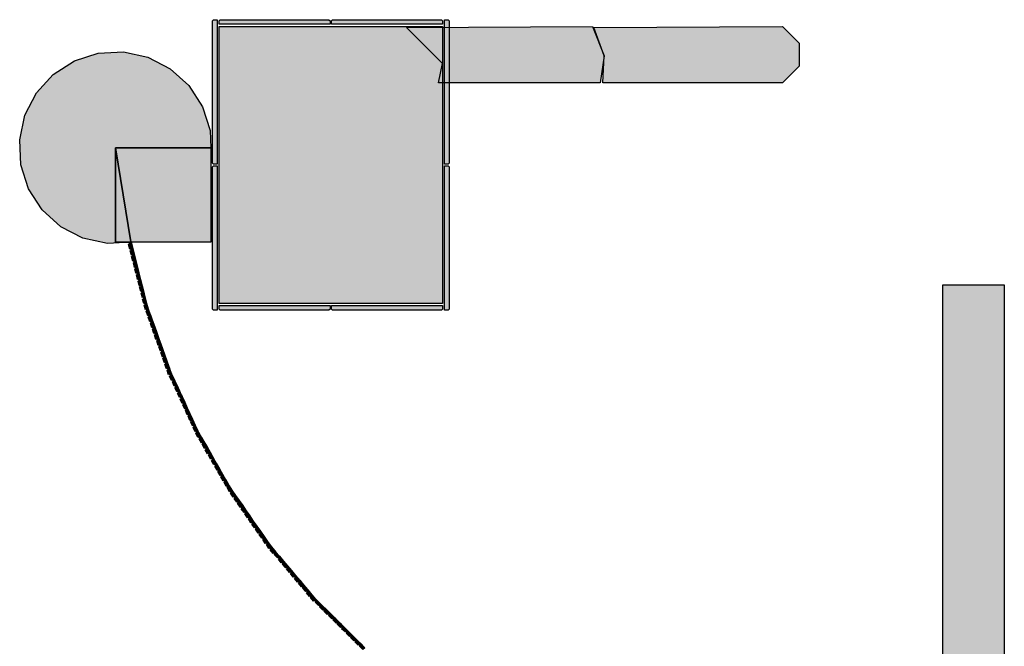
# Model space of a CAD drawing. Header units: millimetres. Extents: x -4985 to 43235, y -185 to 35000.
# Tile 7 of 14: x 11998 to 15834, y 7510 to 9951. Entities that reach past the tile are written whole.
import ezdxf

# ---------------------------------------------------------------- set-up
doc = ezdxf.new("R2010")
doc.units = ezdxf.units.MM
for name, color, linetype in [('A-MURI-ESISTENTI', 7, 'Continuous'), ('A-MURI-NUOVI', 40, 'Continuous'), ('A-PILASTRI', 8, 'Continuous')]:
    doc.layers.add(name, color=color, linetype=linetype)

msp = doc.modelspace()

# ---------------------------------------------------------------- hatches: boundary and pattern name
at = {"layer": 'A-MURI-ESISTENTI'}
msp.add_hatch(color=7, dxfattribs=at).paths.add_polyline_path([(14260, 9705), (13630, 9705), (13645, 9780), (13505, 9920), (14230, 9925), (14275, 9810), (14260, 9705)])
at = {"layer": 'A-MURI-NUOVI'}
for points in [[(14970, 9705), (14270, 9705), (14275, 9810), (14235, 9920), (14970, 9925), (15035, 9860), (15035, 9770), (14970, 9705)], [(12584, 9760), (12657, 9695), (12710, 9612), (12740, 9519), (12743, 9452), (12371, 9452), (12371, 9084), (12432, 9084), (12340, 9079), (12244, 9100), (12158, 9144), (12085, 9210), (12032, 9292), (12002, 9386), (11998, 9483), (12018, 9579), (12063, 9666), (12129, 9738), (12211, 9791), (12304, 9821), (12402, 9826), (12497, 9805), (12584, 9760)], [(12431, 9085), (12371, 9452), (12743, 9452), (12743, 9084), (12622, 9084), (12532, 9084), (12432, 9084), (12431, 9085)], [(12371, 9452), (12431, 9085), (12432, 9084), (12371, 9084), (12371, 9452)], [(12422, 9075), (12426, 9076), (12425, 9082), (12432, 9084), (12438, 9060), (12427, 9057), (12422, 9075)], [(12428, 9051), (12432, 9052), (12431, 9058), (12438, 9060), (12444, 9036), (12433, 9034), (12428, 9051)], [(12438, 9060), (12432, 9084), (12462, 8966), (12461.8, 8965.9), (12456, 8989), (12450, 9013), (12444, 9036), (12438, 9060)], [(12434, 9028), (12438, 9029), (12437, 9034), (12444, 9036), (12450, 9013), (12439, 9010), (12434, 9028)], [(12441, 9004), (12444, 9005), (12443, 9011), (12450, 9013), (12456, 8989), (12445, 8986), (12441, 9004)], [(12447, 8980), (12451, 8981), (12449, 8987), (12456, 8989), (12461.8, 8965.9), (12455, 8964), (12455.1, 8963.7), (12451, 8963), (12447, 8980)], [(12455.1, 8963.7), (12462, 8965), (12461.8, 8965.9), (12462, 8966), (12464, 8958), (12468, 8942), (12457, 8939), (12453, 8957), (12457, 8958), (12455.1, 8963.7)], [(12462, 8965), (12455.1, 8963.7), (12455, 8964), (12461.8, 8965.9), (12462, 8965)], [(12459, 8933), (12463, 8934), (12461, 8940), (12468, 8942), (12474, 8918), (12463, 8916), (12459, 8933)], [(12462, 8966), (12462, 8966), (12464, 8958), (12462, 8966)], [(12474, 8918), (12468, 8942), (12464, 8958), (12480, 8895), (12474, 8918)], [(12465, 8910), (12469, 8911), (12467, 8916), (12474, 8918), (12480, 8895), (12473, 8893), (12473, 8892.9), (12470, 8892), (12465, 8910)], [(15595, 8918), (15834, 8918), (15834, 7021), (15595, 7021), (15595, 8918)], [(12473, 8892.9), (12480, 8895), (12486, 8871), (12479, 8869), (12479, 8868.9), (12476, 8868), (12471, 8886), (12475, 8887), (12473, 8892.9)], [(12480, 8895), (12473, 8892.9), (12473, 8893), (12480, 8895)], [(12479, 8868.9), (12486, 8871), (12492, 8847), (12486, 8846), (12486, 8845.8), (12482, 8845), (12477, 8862), (12481, 8863), (12479, 8868.9)], [(12486, 8871), (12479, 8868.9), (12479, 8869), (12486, 8871)], [(12486, 8845.8), (12492, 8847), (12498, 8824), (12488, 8821), (12483, 8839), (12487, 8840), (12486, 8845.8)], [(12492, 8847), (12486, 8845.8), (12486, 8846), (12492, 8847)], [(12491, 8815), (12494, 8816), (12492, 8822), (12498.9, 8824), (12505.2, 8806.3), (12507, 8801), (12501, 8799), (12501.1, 8798.6), (12497, 8797), (12491, 8815)], [(12498.9, 8824), (12499, 8824), (12505.2, 8806.3), (12498.9, 8824)], [(12501.1, 8798.6), (12507, 8801), (12515, 8778), (12509, 8776), (12509.1, 8775.6), (12505, 8774), (12499, 8792), (12503, 8793), (12501.1, 8798.6)], [(12507, 8801), (12501.1, 8798.6), (12501, 8799), (12507, 8801)], [(12507, 8801), (12505.2, 8806.3), (12517.7, 8771.2), (12515, 8778), (12507, 8801)], [(12509.1, 8775.6), (12515, 8778), (12517.7, 8771.2), (12523.5, 8754.9), (12517, 8753), (12517.2, 8752.5), (12513, 8751), (12507, 8769), (12511, 8770), (12509.1, 8775.6)], [(12515, 8778), (12509.1, 8775.6), (12509, 8776), (12515, 8778)], [(12517.2, 8752.5), (12523.5, 8754.8), (12531.7, 8731.9), (12525, 8730), (12525.2, 8729.5), (12521, 8728), (12515, 8746), (12519, 8747), (12517.2, 8752.5)], [(12523.5, 8754.8), (12517.2, 8752.5), (12517, 8753), (12523.5, 8754.9), (12523.5, 8754.8)], [(12517.7, 8771.2), (12524, 8755), (12523.5, 8754.9), (12517.7, 8771.2)], [(12523.5, 8754.8), (12524, 8755), (12532, 8732), (12531.7, 8731.9), (12523.5, 8754.8)], [(12524, 8755), (12523.5, 8754.8), (12523.5, 8754.9), (12524, 8755)], [(12523, 8723), (12527, 8724), (12525.2, 8729.5), (12531.7, 8731.9), (12539.8, 8709), (12533, 8707), (12533.2, 8706.5), (12529, 8705), (12523, 8723)], [(12525, 8730), (12531.7, 8731.9), (12531.7, 8731.9), (12525.2, 8729.5), (12525, 8730)], [(12532, 8732), (12540, 8709), (12539.8, 8709), (12531.7, 8731.9), (12532, 8732)], [(12531.7, 8731.9), (12532, 8732), (12531.7, 8731.9), (12531.7, 8731.9)], [(12533.2, 8706.5), (12539.8, 8708.9), (12547.3, 8687.9), (12548, 8686), (12541, 8684), (12541.2, 8683.3), (12538, 8682), (12532, 8700), (12535, 8701), (12533.2, 8706.5)], [(12539.8, 8708.9), (12533.2, 8706.5), (12533, 8707), (12539.8, 8709), (12539.8, 8708.9)], [(12539.8, 8708.9), (12540, 8709), (12547.3, 8687.9), (12539.8, 8708.9)], [(12540, 8709), (12539.8, 8708.9), (12539.8, 8709), (12540, 8709)], [(12541.2, 8683.3), (12548, 8686), (12556, 8663), (12546, 8660), (12540, 8677), (12543, 8678), (12541.2, 8683.3)], [(12548, 8686), (12541.2, 8683.3), (12541, 8684), (12548, 8686)], [(12548, 8686), (12547.3, 8687.9), (12578.7, 8599.9), (12572, 8617), (12564, 8640), (12556, 8663), (12548, 8686)], [(12548, 8654), (12552, 8655), (12550, 8661), (12556, 8663), (12564, 8640), (12558, 8638), (12558.1, 8637.6), (12554, 8636), (12548, 8654)], [(12558.1, 8637.6), (12564, 8640), (12572, 8617), (12562, 8614), (12556, 8631), (12560, 8632), (12558.1, 8637.6)], [(12564, 8640), (12558.1, 8637.6), (12558, 8638), (12564, 8640)], [(12564, 8608), (12568, 8609), (12566, 8615), (12572, 8617), (12578.7, 8599.9), (12580.8, 8593.9), (12570, 8591), (12564, 8608)], [(12572, 8585), (12576, 8586), (12574, 8592), (12580.8, 8593.9), (12584, 8585), (12584.5, 8583.8), (12588.9, 8571.4), (12586.8, 8570.4), (12578, 8568), (12572, 8585)], [(12581, 8594), (12580.8, 8593.9), (12578.7, 8599.9), (12581, 8594)], [(12580.8, 8593.9), (12581, 8594), (12584.5, 8583.8), (12584, 8585), (12580.8, 8593.9)], [(12580.8, 8593.9), (12581, 8594), (12580.8, 8593.9), (12580.8, 8593.9)], [(12600, 8550), (12594, 8547), (12590, 8545), (12582, 8562), (12586, 8563), (12584, 8569), (12586.8, 8570.4), (12589, 8571), (12588.9, 8571.4), (12590, 8572), (12596.1, 8558.6), (12600, 8550)], [(12588.9, 8571.4), (12584.5, 8583.8), (12590, 8572), (12588.9, 8571.4)], [(12589, 8571), (12586.8, 8570.4), (12588.9, 8571.4), (12589, 8571)], [(12590, 8572), (12590, 8572), (12596.1, 8558.6), (12590, 8572)], [(12610, 8528), (12600, 8550), (12596.1, 8558.6), (12627.6, 8489.8), (12620, 8505), (12610, 8528)], [(12593, 8540), (12596, 8541), (12594, 8547), (12600, 8550), (12610, 8528), (12604, 8525), (12600, 8523), (12593, 8540)], [(12604, 8525), (12610, 8528), (12620, 8505), (12610, 8501), (12603, 8517), (12606, 8519), (12604, 8525)], [(12613, 8495), (12617, 8497), (12614, 8502), (12620, 8505), (12627.6, 8489.8), (12630.8, 8482.9), (12621, 8479), (12613, 8495)], [(12623, 8473), (12627, 8475), (12624, 8480), (12630.8, 8482.9), (12640.8, 8460.9), (12634, 8458), (12634.2, 8457.6), (12631, 8456), (12623, 8473)], [(12631, 8483), (12630.8, 8482.9), (12627.6, 8489.8), (12631, 8483)], [(12630.8, 8482.9), (12631, 8483), (12641, 8461), (12640.8, 8460.9), (12630.8, 8482.9)], [(12630.8, 8482.9), (12631, 8483), (12630.8, 8482.9), (12630.8, 8482.9)], [(12634.2, 8457.6), (12640.8, 8460.9), (12650.9, 8438.9), (12645, 8436), (12641, 8434), (12633, 8451), (12637, 8453), (12634.2, 8457.6)], [(12640.8, 8460.9), (12634.2, 8457.6), (12634, 8458), (12640.8, 8460.9), (12640.8, 8460.9)], [(12640.8, 8460.9), (12641, 8461), (12651, 8439), (12650.9, 8438.9), (12640.8, 8460.9)], [(12641, 8461), (12640.8, 8460.9), (12640.8, 8460.9), (12641, 8461)], [(12661, 8417), (12655, 8414), (12651, 8412), (12644, 8429), (12647, 8430), (12645, 8436), (12650.9, 8438.9), (12661, 8417)], [(12661, 8417), (12661, 8417), (12650.9, 8438.9), (12651, 8439), (12661, 8417)], [(12654, 8407), (12657, 8408), (12655, 8414), (12661, 8417), (12662.1, 8414.5), (12670.6, 8394.8), (12665, 8392), (12665.2, 8391.7), (12661, 8390), (12654, 8407)], [(12661, 8417), (12661, 8417), (12662.1, 8414.5), (12661, 8417)], [(12670.6, 8394.8), (12662.1, 8414.5), (12671.4, 8394.2), (12671, 8395), (12670.6, 8394.8)], [(12665.2, 8391.7), (12671, 8394), (12670.6, 8394.8), (12671, 8395), (12671.4, 8394.2), (12681.6, 8371.9), (12675, 8370), (12675.3, 8369.3), (12672, 8368), (12664, 8384), (12668, 8386), (12665.2, 8391.7)], [(12671, 8394), (12665.2, 8391.7), (12665, 8392), (12670.6, 8394.8), (12671, 8394)], [(12671.4, 8394.2), (12682, 8372), (12681.6, 8371.9), (12671.4, 8394.2)], [(12675.3, 8369.3), (12681.6, 8371.8), (12691.7, 8349.9), (12682, 8346), (12674, 8362), (12678, 8364), (12675.3, 8369.3)], [(12681.6, 8371.8), (12675.3, 8369.3), (12675, 8370), (12681.6, 8371.9), (12681.6, 8371.8)], [(12681.6, 8371.8), (12682, 8372), (12692, 8350), (12691.7, 8349.9), (12681.6, 8371.8)], [(12682, 8372), (12681.6, 8371.8), (12681.6, 8371.9), (12682, 8372)], [(12684, 8340), (12688, 8342), (12685, 8347), (12691.7, 8349.9), (12693, 8347), (12694.8, 8343.9), (12701.8, 8328.4), (12697, 8326), (12692, 8324), (12684, 8340)], [(12691.7, 8349.9), (12692, 8350), (12694.8, 8343.9), (12693, 8347), (12691.7, 8349.9)], [(12692, 8350), (12691.7, 8349.9), (12691.7, 8349.9), (12692, 8350)], [(12701.8, 8328.4), (12694.8, 8343.9), (12706.3, 8323.6), (12703, 8329), (12701.8, 8328.4)], [(12697, 8326), (12702, 8328), (12701.8, 8328.4), (12703, 8329), (12706.3, 8323.6), (12715.4, 8307.7), (12706, 8302), (12697, 8318), (12700, 8320), (12697, 8326)], [(12702, 8328), (12697, 8326), (12701.8, 8328.4), (12702, 8328)], [(12716, 8308), (12715.4, 8307.7), (12706.3, 8323.6), (12716, 8308)], [(12709, 8297), (12712, 8299), (12710, 8304), (12715.4, 8307.6), (12727.4, 8286.6), (12718, 8281), (12709, 8297)], [(12715.4, 8307.6), (12716, 8308), (12728, 8287), (12727.4, 8286.6), (12715.4, 8307.6)], [(12716, 8308), (12715.4, 8307.6), (12715.4, 8307.7), (12716, 8308)], [(12721, 8276), (12725, 8278), (12722, 8283), (12727.4, 8286.6), (12739.4, 8265.6), (12730, 8260), (12721, 8276)], [(12727.4, 8286.6), (12728, 8287), (12740, 8266), (12739.4, 8265.6), (12727.4, 8286.6)], [(12727.4, 8286.6), (12728, 8287), (12727.4, 8286.6), (12727.4, 8286.6)], [(12751.8, 8243.9), (12746, 8241), (12742, 8239), (12733, 8255), (12737, 8257), (12734, 8262), (12739.4, 8265.6), (12751.8, 8243.9)], [(12752, 8244), (12751.8, 8243.9), (12739.4, 8265.6), (12740, 8266), (12752, 8244)], [(12739.4, 8265.6), (12740, 8266), (12739.4, 8265.6), (12739.4, 8265.6)], [(12763.8, 8222.9), (12758, 8220), (12754, 8218), (12745, 8234), (12749, 8236), (12746, 8241), (12751.8, 8243.9), (12763.8, 8222.9)], [(12764, 8223), (12763.8, 8222.9), (12751.8, 8243.9), (12752, 8244), (12764, 8223)], [(12758, 8212), (12761, 8214), (12758, 8220), (12763.8, 8222.9), (12775.8, 8201.8), (12770, 8198), (12767, 8196), (12758, 8212)], [(12763.8, 8222.9), (12764, 8223), (12776, 8202), (12775.8, 8201.8), (12763.8, 8222.9)], [(12770, 8198), (12775.8, 8201.8), (12787.7, 8180.8), (12782, 8177), (12779, 8175), (12770, 8191), (12773, 8193), (12770, 8198)], [(12775.8, 8201.8), (12776, 8202), (12788, 8181), (12787.7, 8180.8), (12775.8, 8201.8)], [(12782, 8170), (12785, 8172), (12782, 8177), (12787.7, 8180.8), (12799.7, 8159.8), (12794, 8156), (12791, 8154), (12782, 8170)], [(12787.7, 8180.8), (12788, 8181), (12800, 8160), (12799.7, 8159.8), (12787.7, 8180.8)], [(12794, 8156), (12799.7, 8159.8), (12808.3, 8144.7), (12812, 8138), (12806, 8135), (12806.1, 8134.8), (12803, 8133), (12794, 8149), (12797, 8151), (12794, 8156)], [(12799.7, 8159.8), (12800, 8160), (12808.3, 8144.7), (12799.7, 8159.8)], [(12824.1, 8117.4), (12819, 8114), (12815, 8112), (12806, 8128), (12809, 8130), (12806.1, 8134.8), (12812, 8138), (12814.1, 8134.6), (12823, 8119), (12824.1, 8117.4)], [(12812, 8138), (12806.1, 8134.8), (12806, 8135), (12812, 8138)], [(12812, 8138), (12808.3, 8144.7), (12814.1, 8134.6), (12812, 8138)], [(12824.6, 8117.7), (12824.1, 8117.4), (12823, 8119), (12814.1, 8134.6), (12824.6, 8117.7)], [(12819, 8114), (12824.1, 8117.4), (12824.6, 8116.8), (12819, 8114)], [(12819, 8106), (12822, 8108), (12819, 8114), (12824.6, 8116.8), (12838.1, 8097.4), (12833, 8094), (12833.2, 8093.5), (12830, 8091), (12819, 8106)], [(12824.1, 8117.4), (12824.6, 8117.7), (12825, 8117), (12824.6, 8116.8), (12824.1, 8117.4)], [(12824.6, 8117.7), (12825, 8118), (12839, 8098), (12838.1, 8097.4), (12824.6, 8116.8), (12825, 8117), (12824.6, 8117.7)], [(12838.1, 8097.3), (12833.2, 8093.5), (12833, 8094), (12838.1, 8097.4), (12838.1, 8097.3)], [(12852, 8077.4), (12847, 8074), (12847.2, 8073.5), (12844, 8071), (12833, 8086), (12836, 8088), (12833.2, 8093.5), (12838.1, 8097.3), (12852, 8077.4)], [(12853, 8078), (12852, 8077.4), (12838.1, 8097.3), (12839, 8098), (12853, 8078)], [(12839, 8098), (12838.1, 8097.3), (12838.1, 8097.4), (12839, 8098)], [(12847, 8074), (12852, 8077.4), (12852.1, 8077.3), (12847.2, 8073.5), (12847, 8074)], [(12847, 8066), (12850, 8068), (12847.2, 8073.5), (12852.1, 8077.3), (12866, 8057.3), (12861, 8054), (12861.2, 8053.5), (12858, 8051), (12847, 8066)], [(12852, 8077.4), (12853, 8078), (12852.1, 8077.3), (12852, 8077.4)], [(12853, 8078), (12867, 8058), (12866, 8057.3), (12852.1, 8077.3), (12853, 8078)], [(12861.2, 8053.5), (12866.1, 8057.3), (12879.7, 8037.7), (12875, 8034), (12875.1, 8033.7), (12872, 8031), (12861, 8046), (12864, 8048), (12861.2, 8053.5)], [(12866.1, 8057.3), (12861.2, 8053.5), (12861, 8054), (12866, 8057.3), (12866.1, 8057.3)], [(12867, 8058), (12866.1, 8057.3), (12866, 8057.3), (12867, 8058)], [(12866.1, 8057.3), (12867, 8058), (12880, 8038), (12879.7, 8037.7), (12866.1, 8057.3)], [(12875.1, 8033.7), (12879.7, 8037.7), (12893.7, 8017.7), (12889, 8014), (12889.1, 8013.7), (12886, 8011), (12875, 8026), (12878, 8028), (12875.1, 8033.7)], [(12879.7, 8037.7), (12875.1, 8033.7), (12875, 8034), (12879.7, 8037.7), (12879.7, 8037.7)], [(12879.7, 8037.7), (12880, 8038), (12894, 8018), (12893.7, 8017.7), (12879.7, 8037.7)], [(12880, 8038), (12879.7, 8037.7), (12879.7, 8037.7), (12880, 8038)], [(12889.1, 8013.7), (12893.7, 8017.7), (12907.6, 7997.7), (12899, 7991), (12889, 8006), (12892, 8008), (12889.1, 8013.7)], [(12893.7, 8017.7), (12889.1, 8013.7), (12889, 8014), (12893.7, 8017.7), (12893.7, 8017.7)], [(12893.7, 8017.7), (12894, 8018), (12908, 7998), (12907.6, 7997.7), (12893.7, 8017.7)], [(12894, 8018), (12893.7, 8017.7), (12893.7, 8017.7), (12894, 8018)], [(12903, 7986), (12906, 7988), (12903, 7994), (12907.6, 7997.7), (12921.6, 7977.7), (12913, 7971), (12903, 7986)], [(12907.6, 7997.7), (12908, 7998), (12922, 7978), (12921.6, 7977.7), (12907.6, 7997.7)], [(12908, 7998), (12907.6, 7997.7), (12907.6, 7997.7), (12908, 7998)], [(12917, 7966), (12920, 7968), (12917, 7974), (12921.6, 7977.7), (12935.6, 7957.7), (12927, 7951), (12917, 7966)], [(12921.6, 7977.7), (12922, 7978), (12936, 7958), (12935.6, 7957.7), (12921.6, 7977.7)], [(12921.6, 7977.7), (12922, 7978), (12921.6, 7977.7), (12921.6, 7977.7)], [(12931, 7946), (12934, 7949), (12931, 7954), (12935.6, 7957.7), (12949.5, 7937.7), (12944, 7934), (12944.3, 7933.6), (12941, 7931), (12931, 7946)], [(12935.6, 7957.7), (12936, 7958), (12950, 7938), (12949.5, 7937.7), (12935.6, 7957.7)], [(12936, 7958), (12935.6, 7957.7), (12935.6, 7957.7), (12936, 7958)], [(12949.5, 7937.6), (12944.3, 7933.6), (12944, 7934), (12949.5, 7937.7), (12949.5, 7937.6)], [(12944.3, 7933.6), (12949.5, 7937.6), (12963.5, 7917.7), (12958, 7914), (12958.3, 7913.6), (12955, 7911), (12945, 7926), (12948, 7929), (12944.3, 7933.6)], [(12949.5, 7937.6), (12950, 7938), (12964, 7918), (12963.5, 7917.7), (12949.5, 7937.6)], [(12950, 7938), (12949.5, 7937.6), (12949.5, 7937.7), (12950, 7938)], [(12958, 7914), (12963.5, 7917.7), (12963.5, 7917.6), (12958.3, 7913.6), (12958, 7914)], [(12959, 7906), (12962, 7909), (12958.3, 7913.6), (12963.5, 7917.6), (12973, 7904), (12977.7, 7898.5), (12978, 7898), (12969, 7891), (12959, 7906)], [(12964, 7918), (12977.7, 7898.5), (12973, 7904), (12963.5, 7917.6), (12964, 7918)], [(12963.5, 7917.7), (12964, 7918), (12963.5, 7917.6), (12963.5, 7917.7)], [(12974, 7886), (12977, 7889), (12973, 7894), (12978.4, 7897.6), (12992.2, 7881.3), (12994, 7879), (12989, 7875), (12989.2, 7874.8), (12986, 7872), (12974, 7886)], [(12978.4, 7897.6), (12979, 7898), (12992.2, 7881.3), (12978.4, 7897.6)], [(12994, 7879), (12989.2, 7874.8), (12989, 7875), (12994, 7879)], [(12989.2, 7874.8), (12994, 7879), (12996.5, 7876.2), (13009.6, 7860.7), (13002, 7854), (12990, 7868), (12993, 7870), (12989.2, 7874.8)], [(12994, 7879), (12992.2, 7881.3), (12996.5, 7876.2), (12994, 7879)], [(13010, 7861), (13009.6, 7860.7), (12996.5, 7876.2), (13010, 7861)], [(13006, 7849), (13009, 7852), (13005, 7856), (13009.6, 7860.6), (13025.6, 7841.7), (13020, 7838), (13020.3, 7837.6), (13017, 7835), (13006, 7849)], [(13009.6, 7860.6), (13010, 7861), (13026, 7842), (13025.6, 7841.7), (13009.6, 7860.6)], [(13010, 7861), (13009.6, 7860.6), (13009.6, 7860.7), (13010, 7861)], [(13025.6, 7841.7), (13020.3, 7837.6), (13020, 7838), (13025.6, 7841.7), (13025.6, 7841.7)], [(13020.3, 7837.6), (13025.6, 7841.7), (13041.6, 7822.8), (13036, 7819), (13036.3, 7818.6), (13033, 7816), (13021, 7830), (13024, 7833), (13020.3, 7837.6)], [(13025.6, 7841.7), (13026, 7842), (13042, 7823), (13041.6, 7822.8), (13025.6, 7841.7)], [(13026, 7842), (13025.6, 7841.7), (13025.6, 7841.7), (13026, 7842)], [(13036, 7819), (13041.6, 7822.8), (13041.7, 7822.7), (13036.3, 7818.6), (13036, 7819)], [(13037, 7812), (13040, 7814), (13036.3, 7818.6), (13041.7, 7822.7), (13056.8, 7804.8), (13049, 7798), (13037, 7812)], [(13041.6, 7822.8), (13042, 7823), (13041.7, 7822.7), (13041.6, 7822.8)], [(13057, 7805), (13056.8, 7804.8), (13041.7, 7822.7), (13042, 7823), (13057, 7805)], [(13053, 7793), (13056, 7796), (13052, 7800), (13056.8, 7804.8), (13072.8, 7785.9), (13064, 7779), (13053, 7793)], [(13056.8, 7804.8), (13057, 7805), (13073, 7786), (13072.8, 7785.9), (13056.8, 7804.8)], [(13056.8, 7804.8), (13057, 7805), (13056.8, 7804.8), (13056.8, 7804.8)], [(13088.8, 7766.9), (13083, 7763), (13083.3, 7762.6), (13080, 7760), (13068, 7774), (13071, 7777), (13068, 7782), (13072.8, 7785.9), (13088.8, 7766.9)], [(13089, 7767), (13088.8, 7766.9), (13072.8, 7785.9), (13073, 7786), (13089, 7767)], [(13072.8, 7785.9), (13073, 7786), (13072.8, 7785.9), (13072.8, 7785.9)], [(13083, 7763), (13088.8, 7766.9), (13088.9, 7766.9), (13083.3, 7762.6), (13083, 7763)], [(13084, 7756), (13087, 7758), (13083.3, 7762.6), (13088.9, 7766.9), (13104, 7749), (13096, 7742), (13084, 7756)], [(13088.8, 7766.9), (13089, 7767), (13088.9, 7766.9), (13088.8, 7766.9)], [(13104, 7749), (13104, 7749), (13088.9, 7766.9), (13089, 7767), (13104, 7749)], [(13100, 7737), (13103, 7740), (13099, 7744), (13104, 7749), (13111.3, 7740.4), (13120, 7730), (13115, 7726), (13115.1, 7725.8), (13112, 7723), (13100, 7737)], [(13104, 7749), (13104, 7749), (13111.3, 7740.4), (13104, 7749)], [(13104, 7749), (13104, 7749), (13104, 7749), (13104, 7749)], [(13120, 7730), (13111.3, 7740.4), (13142, 7704), (13229.5, 7617), (13221, 7625), (13204, 7642), (13187, 7659), (13170, 7676), (13152, 7694), (13151, 7693), (13136, 7711), (13120, 7730)], [(13115.1, 7725.8), (13120, 7730), (13136, 7711), (13130, 7707), (13130.3, 7706.6), (13127, 7704), (13115, 7718), (13118, 7721), (13115.1, 7725.8)], [(13120, 7730), (13115.1, 7725.8), (13115, 7726), (13120, 7730)], [(13136, 7711), (13130.3, 7706.6), (13130, 7707), (13136, 7711)], [(13130.3, 7706.6), (13136, 7711), (13151, 7693), (13143, 7686), (13131, 7700), (13134, 7702), (13130.3, 7706.6)], [(13149, 7682), (13152, 7684), (13147, 7689), (13151, 7693), (13152, 7694), (13170, 7676), (13165, 7672), (13165.2, 7671.8), (13162, 7669), (13149, 7682)], [(13170, 7676), (13165.2, 7671.8), (13165, 7672), (13170, 7676)], [(13165.2, 7671.8), (13170, 7676), (13187, 7659), (13182, 7654), (13179, 7651), (13166, 7664), (13169, 7667), (13165.2, 7671.8)], [(13183, 7647), (13186, 7650), (13182, 7654), (13187, 7659), (13204, 7642), (13199, 7637), (13196, 7634), (13183, 7647)], [(13199, 7637), (13204, 7642), (13221, 7625), (13216, 7620), (13216.4, 7619.7), (13214, 7617), (13201, 7630), (13204, 7633), (13199, 7637)], [(13216, 7620), (13221, 7625), (13216.4, 7619.7), (13216, 7620)], [(13238.8, 7607.8), (13234, 7603), (13231, 7600), (13218, 7613), (13221, 7616), (13216.4, 7619.7), (13221, 7625), (13229.5, 7617), (13238.8, 7607.8)], [(13239, 7608), (13238.8, 7607.8), (13229.5, 7617), (13239, 7608)], [(13235, 7596), (13238, 7598), (13234, 7603), (13238.8, 7607.8), (13246.5, 7600.1), (13256, 7590), (13251, 7586), (13251.2, 7585.8), (13248, 7583), (13235, 7596)], [(13238.8, 7607.8), (13239, 7608), (13246.5, 7600.1), (13238.8, 7607.8)], [(13256, 7590), (13246.5, 7600.1), (13287, 7559.7), (13273, 7573), (13256, 7590)], [(13256, 7590), (13251.2, 7585.8), (13251, 7586), (13256, 7590)], [(13251.2, 7585.8), (13256, 7590), (13273, 7573), (13268, 7568), (13266, 7566), (13252, 7578), (13255, 7581), (13251.2, 7585.8)], [(13270, 7561), (13273, 7564), (13268, 7568), (13273, 7573), (13287, 7559.7), (13290.9, 7555.9), (13290.5, 7555.5), (13290, 7556), (13286, 7551), (13283, 7548), (13270, 7561)], [(13291, 7556), (13290.9, 7555.9), (13287, 7559.7), (13291, 7556)], [(13290.5, 7555.5), (13286, 7551), (13290, 7556), (13290.5, 7555.5)], [(13286, 7551), (13290.5, 7555.5), (13305.9, 7541), (13307.9, 7538.9), (13303, 7534), (13300, 7531), (13287, 7544), (13290, 7547), (13286, 7551)], [(13290.5, 7555.5), (13290.9, 7555.9), (13305.9, 7541), (13290.5, 7555.5)], [(13303, 7534), (13307.9, 7538.9), (13325, 7522), (13320, 7517), (13317, 7514), (13304, 7527), (13307, 7530), (13303, 7534)], [(13308, 7539), (13307.9, 7538.9), (13305.9, 7541), (13308, 7539)], [(13307.9, 7538.9), (13308, 7539), (13325, 7522), (13325, 7522), (13307.9, 7538.9)], [(13320, 7517), (13325, 7522), (13325.3, 7521.7), (13342, 7504), (13335, 7497), (13322, 7510), (13324, 7512), (13320, 7517)], [(13325, 7522), (13325, 7522), (13325.3, 7521.7), (13325, 7522)]]:
    msp.add_hatch(color=40, dxfattribs=at).paths.add_polyline_path(points)
at = {"layer": 'A-PILASTRI'}
for points in [[(12767, 9951), (12767, 9388), (12753, 9388), (12749, 9392), (12749, 9947), (12753, 9951), (12767, 9951)], [(13207, 9933), (12775, 9933), (12775, 9947), (12779, 9951), (13203, 9951), (13207, 9947), (13207, 9933)], [(13645, 9933), (13213, 9933), (13213, 9947), (13217, 9951), (13641, 9951), (13645, 9947), (13645, 9933)], [(13653, 9388), (13653, 9951), (13667, 9951), (13671, 9947), (13671, 9392), (13667, 9388), (13653, 9388)], [(13645, 9925), (13645, 8845), (12775, 8845), (12775, 9925), (13645, 9925)], [(12767, 9382), (12767, 8819), (12753, 8819), (12749, 8823), (12749, 9378), (12753, 9382), (12767, 9382)], [(13653, 8819), (13653, 9382), (13667, 9382), (13671, 9378), (13671, 8823), (13667, 8819), (13653, 8819)], [(12775, 8837), (13207, 8837), (13207, 8823), (13203, 8819), (12779, 8819), (12775, 8823), (12775, 8837)], [(13213, 8837), (13645, 8837), (13645, 8823), (13641, 8819), (13217, 8819), (13213, 8823), (13213, 8837)]]:
    msp.add_hatch(color=8, dxfattribs=at).paths.add_polyline_path(points)

# ---------------------------------------------------------------- linework, layer by layer
at = {"layer": 'A-MURI-ESISTENTI'}
msp.add_lwpolyline([(14260, 9705), (13630, 9705), (13645, 9780), (13505, 9920), (14230, 9925), (14275, 9810), (14260, 9705)], close=True, dxfattribs=at)
at = {"layer": 'A-MURI-NUOVI'}
for points in [[(14970, 9705), (14270, 9705), (14275, 9810), (14235, 9920), (14970, 9925), (15035, 9860), (15035, 9770), (14970, 9705)], [(12584, 9760), (12657, 9695), (12710, 9612), (12740, 9519), (12743, 9452), (12371, 9452), (12371, 9084), (12432, 9084), (12340, 9079), (12244, 9100), (12158, 9144), (12085, 9210), (12032, 9292), (12002, 9386), (11998, 9483), (12018, 9579), (12063, 9666), (12129, 9738), (12211, 9791), (12304, 9821), (12402, 9826), (12497, 9805), (12584, 9760)], [(12431, 9085), (12371, 9452), (12743, 9452), (12743, 9084), (12622, 9084), (12532, 9084), (12432, 9084), (12431, 9085)], [(12371, 9452), (12431, 9085), (12432, 9084), (12371, 9084), (12371, 9452)], [(12422, 9075), (12426, 9076), (12425, 9082), (12432, 9084), (12438, 9060), (12427, 9057), (12422, 9075)], [(12428, 9051), (12432, 9052), (12431, 9058), (12438, 9060), (12444, 9036), (12433, 9034), (12428, 9051)], [(12438, 9060), (12432, 9084), (12462, 8966), (12461.8, 8965.9), (12456, 8989), (12450, 9013), (12444, 9036), (12438, 9060)], [(12434, 9028), (12438, 9029), (12437, 9034), (12444, 9036), (12450, 9013), (12439, 9010), (12434, 9028)], [(12441, 9004), (12444, 9005), (12443, 9011), (12450, 9013), (12456, 8989), (12445, 8986), (12441, 9004)], [(12447, 8980), (12451, 8981), (12449, 8987), (12456, 8989), (12461.8, 8965.9), (12455, 8964), (12455.1, 8963.7), (12451, 8963), (12447, 8980)], [(12455.1, 8963.7), (12462, 8965), (12461.8, 8965.9), (12462, 8966), (12464, 8958), (12468, 8942), (12457, 8939), (12453, 8957), (12457, 8958), (12455.1, 8963.7)], [(12462, 8965), (12455.1, 8963.7), (12455, 8964), (12461.8, 8965.9), (12462, 8965)], [(12459, 8933), (12463, 8934), (12461, 8940), (12468, 8942), (12474, 8918), (12463, 8916), (12459, 8933)], [(12462, 8966), (12462, 8966), (12464, 8958), (12462, 8966)], [(12474, 8918), (12468, 8942), (12464, 8958), (12480, 8895), (12474, 8918)], [(12465, 8910), (12469, 8911), (12467, 8916), (12474, 8918), (12480, 8895), (12473, 8893), (12473, 8892.9), (12470, 8892), (12465, 8910)], [(15595, 8918), (15834, 8918), (15834, 7021), (15595, 7021), (15595, 8918)], [(12473, 8892.9), (12480, 8895), (12486, 8871), (12479, 8869), (12479, 8868.9), (12476, 8868), (12471, 8886), (12475, 8887), (12473, 8892.9)], [(12480, 8895), (12473, 8892.9), (12473, 8893), (12480, 8895)], [(12479, 8868.9), (12486, 8871), (12492, 8847), (12486, 8846), (12486, 8845.8), (12482, 8845), (12477, 8862), (12481, 8863), (12479, 8868.9)], [(12486, 8871), (12479, 8868.9), (12479, 8869), (12486, 8871)], [(12486, 8845.8), (12492, 8847), (12498, 8824), (12488, 8821), (12483, 8839), (12487, 8840), (12486, 8845.8)], [(12492, 8847), (12486, 8845.8), (12486, 8846), (12492, 8847)], [(12491, 8815), (12494, 8816), (12492, 8822), (12498.9, 8824), (12505.2, 8806.3), (12507, 8801), (12501, 8799), (12501.1, 8798.6), (12497, 8797), (12491, 8815)], [(12498.9, 8824), (12499, 8824), (12505.2, 8806.3), (12498.9, 8824)], [(12501.1, 8798.6), (12507, 8801), (12515, 8778), (12509, 8776), (12509.1, 8775.6), (12505, 8774), (12499, 8792), (12503, 8793), (12501.1, 8798.6)], [(12507, 8801), (12501.1, 8798.6), (12501, 8799), (12507, 8801)], [(12507, 8801), (12505.2, 8806.3), (12517.7, 8771.2), (12515, 8778), (12507, 8801)], [(12509.1, 8775.6), (12515, 8778), (12517.7, 8771.2), (12523.5, 8754.9), (12517, 8753), (12517.2, 8752.5), (12513, 8751), (12507, 8769), (12511, 8770), (12509.1, 8775.6)], [(12515, 8778), (12509.1, 8775.6), (12509, 8776), (12515, 8778)], [(12517.2, 8752.5), (12523.5, 8754.8), (12531.7, 8731.9), (12525, 8730), (12525.2, 8729.5), (12521, 8728), (12515, 8746), (12519, 8747), (12517.2, 8752.5)], [(12523.5, 8754.8), (12517.2, 8752.5), (12517, 8753), (12523.5, 8754.9), (12523.5, 8754.8)], [(12517.7, 8771.2), (12524, 8755), (12523.5, 8754.9), (12517.7, 8771.2)], [(12523.5, 8754.8), (12524, 8755), (12532, 8732), (12531.7, 8731.9), (12523.5, 8754.8)], [(12524, 8755), (12523.5, 8754.8), (12523.5, 8754.9), (12524, 8755)], [(12523, 8723), (12527, 8724), (12525.2, 8729.5), (12531.7, 8731.9), (12539.8, 8709), (12533, 8707), (12533.2, 8706.5), (12529, 8705), (12523, 8723)], [(12525, 8730), (12531.7, 8731.9), (12531.7, 8731.9), (12525.2, 8729.5), (12525, 8730)], [(12532, 8732), (12540, 8709), (12539.8, 8709), (12531.7, 8731.9), (12532, 8732)], [(12531.7, 8731.9), (12532, 8732), (12531.7, 8731.9), (12531.7, 8731.9)], [(12533.2, 8706.5), (12539.8, 8708.9), (12547.3, 8687.9), (12548, 8686), (12541, 8684), (12541.2, 8683.3), (12538, 8682), (12532, 8700), (12535, 8701), (12533.2, 8706.5)], [(12539.8, 8708.9), (12533.2, 8706.5), (12533, 8707), (12539.8, 8709), (12539.8, 8708.9)], [(12539.8, 8708.9), (12540, 8709), (12547.3, 8687.9), (12539.8, 8708.9)], [(12540, 8709), (12539.8, 8708.9), (12539.8, 8709), (12540, 8709)], [(12541.2, 8683.3), (12548, 8686), (12556, 8663), (12546, 8660), (12540, 8677), (12543, 8678), (12541.2, 8683.3)], [(12548, 8686), (12541.2, 8683.3), (12541, 8684), (12548, 8686)], [(12548, 8686), (12547.3, 8687.9), (12578.7, 8599.9), (12572, 8617), (12564, 8640), (12556, 8663), (12548, 8686)], [(12548, 8654), (12552, 8655), (12550, 8661), (12556, 8663), (12564, 8640), (12558, 8638), (12558.1, 8637.6), (12554, 8636), (12548, 8654)], [(12558.1, 8637.6), (12564, 8640), (12572, 8617), (12562, 8614), (12556, 8631), (12560, 8632), (12558.1, 8637.6)], [(12564, 8640), (12558.1, 8637.6), (12558, 8638), (12564, 8640)], [(12564, 8608), (12568, 8609), (12566, 8615), (12572, 8617), (12578.7, 8599.9), (12580.8, 8593.9), (12570, 8591), (12564, 8608)], [(12572, 8585), (12576, 8586), (12574, 8592), (12580.8, 8593.9), (12584, 8585), (12584.5, 8583.8), (12588.9, 8571.4), (12586.8, 8570.4), (12578, 8568), (12572, 8585)], [(12581, 8594), (12580.8, 8593.9), (12578.7, 8599.9), (12581, 8594)], [(12580.8, 8593.9), (12581, 8594), (12584.5, 8583.8), (12584, 8585), (12580.8, 8593.9)], [(12580.8, 8593.9), (12581, 8594), (12580.8, 8593.9), (12580.8, 8593.9)], [(12600, 8550), (12594, 8547), (12590, 8545), (12582, 8562), (12586, 8563), (12584, 8569), (12586.8, 8570.4), (12589, 8571), (12588.9, 8571.4), (12590, 8572), (12596.1, 8558.6), (12600, 8550)], [(12588.9, 8571.4), (12584.5, 8583.8), (12590, 8572), (12588.9, 8571.4)], [(12589, 8571), (12586.8, 8570.4), (12588.9, 8571.4), (12589, 8571)], [(12590, 8572), (12590, 8572), (12596.1, 8558.6), (12590, 8572)], [(12610, 8528), (12600, 8550), (12596.1, 8558.6), (12627.6, 8489.8), (12620, 8505), (12610, 8528)], [(12593, 8540), (12596, 8541), (12594, 8547), (12600, 8550), (12610, 8528), (12604, 8525), (12600, 8523), (12593, 8540)], [(12604, 8525), (12610, 8528), (12620, 8505), (12610, 8501), (12603, 8517), (12606, 8519), (12604, 8525)], [(12613, 8495), (12617, 8497), (12614, 8502), (12620, 8505), (12627.6, 8489.8), (12630.8, 8482.9), (12621, 8479), (12613, 8495)], [(12623, 8473), (12627, 8475), (12624, 8480), (12630.8, 8482.9), (12640.8, 8460.9), (12634, 8458), (12634.2, 8457.6), (12631, 8456), (12623, 8473)], [(12631, 8483), (12630.8, 8482.9), (12627.6, 8489.8), (12631, 8483)], [(12630.8, 8482.9), (12631, 8483), (12641, 8461), (12640.8, 8460.9), (12630.8, 8482.9)], [(12630.8, 8482.9), (12631, 8483), (12630.8, 8482.9), (12630.8, 8482.9)], [(12634.2, 8457.6), (12640.8, 8460.9), (12650.9, 8438.9), (12645, 8436), (12641, 8434), (12633, 8451), (12637, 8453), (12634.2, 8457.6)], [(12640.8, 8460.9), (12634.2, 8457.6), (12634, 8458), (12640.8, 8460.9), (12640.8, 8460.9)], [(12640.8, 8460.9), (12641, 8461), (12651, 8439), (12650.9, 8438.9), (12640.8, 8460.9)], [(12641, 8461), (12640.8, 8460.9), (12640.8, 8460.9), (12641, 8461)], [(12661, 8417), (12655, 8414), (12651, 8412), (12644, 8429), (12647, 8430), (12645, 8436), (12650.9, 8438.9), (12661, 8417)], [(12661, 8417), (12661, 8417), (12650.9, 8438.9), (12651, 8439), (12661, 8417)], [(12654, 8407), (12657, 8408), (12655, 8414), (12661, 8417), (12662.1, 8414.5), (12670.6, 8394.8), (12665, 8392), (12665.2, 8391.7), (12661, 8390), (12654, 8407)], [(12661, 8417), (12661, 8417), (12662.1, 8414.5), (12661, 8417)], [(12670.6, 8394.8), (12662.1, 8414.5), (12671.4, 8394.2), (12671, 8395), (12670.6, 8394.8)], [(12665.2, 8391.7), (12671, 8394), (12670.6, 8394.8), (12671, 8395), (12671.4, 8394.2), (12681.6, 8371.9), (12675, 8370), (12675.3, 8369.3), (12672, 8368), (12664, 8384), (12668, 8386), (12665.2, 8391.7)], [(12671, 8394), (12665.2, 8391.7), (12665, 8392), (12670.6, 8394.8), (12671, 8394)], [(12671.4, 8394.2), (12682, 8372), (12681.6, 8371.9), (12671.4, 8394.2)], [(12675.3, 8369.3), (12681.6, 8371.8), (12691.7, 8349.9), (12682, 8346), (12674, 8362), (12678, 8364), (12675.3, 8369.3)], [(12681.6, 8371.8), (12675.3, 8369.3), (12675, 8370), (12681.6, 8371.9), (12681.6, 8371.8)], [(12681.6, 8371.8), (12682, 8372), (12692, 8350), (12691.7, 8349.9), (12681.6, 8371.8)], [(12682, 8372), (12681.6, 8371.8), (12681.6, 8371.9), (12682, 8372)], [(12684, 8340), (12688, 8342), (12685, 8347), (12691.7, 8349.9), (12693, 8347), (12694.8, 8343.9), (12701.8, 8328.4), (12697, 8326), (12692, 8324), (12684, 8340)], [(12691.7, 8349.9), (12692, 8350), (12694.8, 8343.9), (12693, 8347), (12691.7, 8349.9)], [(12692, 8350), (12691.7, 8349.9), (12691.7, 8349.9), (12692, 8350)], [(12701.8, 8328.4), (12694.8, 8343.9), (12706.3, 8323.6), (12703, 8329), (12701.8, 8328.4)], [(12697, 8326), (12702, 8328), (12701.8, 8328.4), (12703, 8329), (12706.3, 8323.6), (12715.4, 8307.7), (12706, 8302), (12697, 8318), (12700, 8320), (12697, 8326)], [(12702, 8328), (12697, 8326), (12701.8, 8328.4), (12702, 8328)], [(12716, 8308), (12715.4, 8307.7), (12706.3, 8323.6), (12716, 8308)], [(12709, 8297), (12712, 8299), (12710, 8304), (12715.4, 8307.6), (12727.4, 8286.6), (12718, 8281), (12709, 8297)], [(12715.4, 8307.6), (12716, 8308), (12728, 8287), (12727.4, 8286.6), (12715.4, 8307.6)], [(12716, 8308), (12715.4, 8307.6), (12715.4, 8307.7), (12716, 8308)], [(12721, 8276), (12725, 8278), (12722, 8283), (12727.4, 8286.6), (12739.4, 8265.6), (12730, 8260), (12721, 8276)], [(12727.4, 8286.6), (12728, 8287), (12740, 8266), (12739.4, 8265.6), (12727.4, 8286.6)], [(12727.4, 8286.6), (12728, 8287), (12727.4, 8286.6), (12727.4, 8286.6)], [(12751.8, 8243.9), (12746, 8241), (12742, 8239), (12733, 8255), (12737, 8257), (12734, 8262), (12739.4, 8265.6), (12751.8, 8243.9)], [(12752, 8244), (12751.8, 8243.9), (12739.4, 8265.6), (12740, 8266), (12752, 8244)], [(12739.4, 8265.6), (12740, 8266), (12739.4, 8265.6), (12739.4, 8265.6)], [(12763.8, 8222.9), (12758, 8220), (12754, 8218), (12745, 8234), (12749, 8236), (12746, 8241), (12751.8, 8243.9), (12763.8, 8222.9)], [(12764, 8223), (12763.8, 8222.9), (12751.8, 8243.9), (12752, 8244), (12764, 8223)], [(12758, 8212), (12761, 8214), (12758, 8220), (12763.8, 8222.9), (12775.8, 8201.8), (12770, 8198), (12767, 8196), (12758, 8212)], [(12763.8, 8222.9), (12764, 8223), (12776, 8202), (12775.8, 8201.8), (12763.8, 8222.9)], [(12770, 8198), (12775.8, 8201.8), (12787.7, 8180.8), (12782, 8177), (12779, 8175), (12770, 8191), (12773, 8193), (12770, 8198)], [(12775.8, 8201.8), (12776, 8202), (12788, 8181), (12787.7, 8180.8), (12775.8, 8201.8)], [(12782, 8170), (12785, 8172), (12782, 8177), (12787.7, 8180.8), (12799.7, 8159.8), (12794, 8156), (12791, 8154), (12782, 8170)], [(12787.7, 8180.8), (12788, 8181), (12800, 8160), (12799.7, 8159.8), (12787.7, 8180.8)], [(12794, 8156), (12799.7, 8159.8), (12808.3, 8144.7), (12812, 8138), (12806, 8135), (12806.1, 8134.8), (12803, 8133), (12794, 8149), (12797, 8151), (12794, 8156)], [(12799.7, 8159.8), (12800, 8160), (12808.3, 8144.7), (12799.7, 8159.8)], [(12824.1, 8117.4), (12819, 8114), (12815, 8112), (12806, 8128), (12809, 8130), (12806.1, 8134.8), (12812, 8138), (12814.1, 8134.6), (12823, 8119), (12824.1, 8117.4)], [(12812, 8138), (12806.1, 8134.8), (12806, 8135), (12812, 8138)], [(12812, 8138), (12808.3, 8144.7), (12814.1, 8134.6), (12812, 8138)], [(12824.6, 8117.7), (12824.1, 8117.4), (12823, 8119), (12814.1, 8134.6), (12824.6, 8117.7)], [(12819, 8114), (12824.1, 8117.4), (12824.6, 8116.8), (12819, 8114)], [(12819, 8106), (12822, 8108), (12819, 8114), (12824.6, 8116.8), (12838.1, 8097.4), (12833, 8094), (12833.2, 8093.5), (12830, 8091), (12819, 8106)], [(12824.1, 8117.4), (12824.6, 8117.7), (12825, 8117), (12824.6, 8116.8), (12824.1, 8117.4)], [(12824.6, 8117.7), (12825, 8118), (12839, 8098), (12838.1, 8097.4), (12824.6, 8116.8), (12825, 8117), (12824.6, 8117.7)], [(12838.1, 8097.3), (12833.2, 8093.5), (12833, 8094), (12838.1, 8097.4), (12838.1, 8097.3)], [(12852, 8077.4), (12847, 8074), (12847.2, 8073.5), (12844, 8071), (12833, 8086), (12836, 8088), (12833.2, 8093.5), (12838.1, 8097.3), (12852, 8077.4)], [(12853, 8078), (12852, 8077.4), (12838.1, 8097.3), (12839, 8098), (12853, 8078)], [(12839, 8098), (12838.1, 8097.3), (12838.1, 8097.4), (12839, 8098)], [(12847, 8074), (12852, 8077.4), (12852.1, 8077.3), (12847.2, 8073.5), (12847, 8074)], [(12847, 8066), (12850, 8068), (12847.2, 8073.5), (12852.1, 8077.3), (12866, 8057.3), (12861, 8054), (12861.2, 8053.5), (12858, 8051), (12847, 8066)], [(12852, 8077.4), (12853, 8078), (12852.1, 8077.3), (12852, 8077.4)], [(12853, 8078), (12867, 8058), (12866, 8057.3), (12852.1, 8077.3), (12853, 8078)], [(12861.2, 8053.5), (12866.1, 8057.3), (12879.7, 8037.7), (12875, 8034), (12875.1, 8033.7), (12872, 8031), (12861, 8046), (12864, 8048), (12861.2, 8053.5)], [(12866.1, 8057.3), (12861.2, 8053.5), (12861, 8054), (12866, 8057.3), (12866.1, 8057.3)], [(12867, 8058), (12866.1, 8057.3), (12866, 8057.3), (12867, 8058)], [(12866.1, 8057.3), (12867, 8058), (12880, 8038), (12879.7, 8037.7), (12866.1, 8057.3)], [(12875.1, 8033.7), (12879.7, 8037.7), (12893.7, 8017.7), (12889, 8014), (12889.1, 8013.7), (12886, 8011), (12875, 8026), (12878, 8028), (12875.1, 8033.7)], [(12879.7, 8037.7), (12875.1, 8033.7), (12875, 8034), (12879.7, 8037.7), (12879.7, 8037.7)], [(12879.7, 8037.7), (12880, 8038), (12894, 8018), (12893.7, 8017.7), (12879.7, 8037.7)], [(12880, 8038), (12879.7, 8037.7), (12879.7, 8037.7), (12880, 8038)], [(12889.1, 8013.7), (12893.7, 8017.7), (12907.6, 7997.7), (12899, 7991), (12889, 8006), (12892, 8008), (12889.1, 8013.7)], [(12893.7, 8017.7), (12889.1, 8013.7), (12889, 8014), (12893.7, 8017.7), (12893.7, 8017.7)], [(12893.7, 8017.7), (12894, 8018), (12908, 7998), (12907.6, 7997.7), (12893.7, 8017.7)], [(12894, 8018), (12893.7, 8017.7), (12893.7, 8017.7), (12894, 8018)], [(12903, 7986), (12906, 7988), (12903, 7994), (12907.6, 7997.7), (12921.6, 7977.7), (12913, 7971), (12903, 7986)], [(12907.6, 7997.7), (12908, 7998), (12922, 7978), (12921.6, 7977.7), (12907.6, 7997.7)], [(12908, 7998), (12907.6, 7997.7), (12907.6, 7997.7), (12908, 7998)], [(12917, 7966), (12920, 7968), (12917, 7974), (12921.6, 7977.7), (12935.6, 7957.7), (12927, 7951), (12917, 7966)], [(12921.6, 7977.7), (12922, 7978), (12936, 7958), (12935.6, 7957.7), (12921.6, 7977.7)], [(12921.6, 7977.7), (12922, 7978), (12921.6, 7977.7), (12921.6, 7977.7)], [(12931, 7946), (12934, 7949), (12931, 7954), (12935.6, 7957.7), (12949.5, 7937.7), (12944, 7934), (12944.3, 7933.6), (12941, 7931), (12931, 7946)], [(12935.6, 7957.7), (12936, 7958), (12950, 7938), (12949.5, 7937.7), (12935.6, 7957.7)], [(12936, 7958), (12935.6, 7957.7), (12935.6, 7957.7), (12936, 7958)], [(12949.5, 7937.6), (12944.3, 7933.6), (12944, 7934), (12949.5, 7937.7), (12949.5, 7937.6)], [(12944.3, 7933.6), (12949.5, 7937.6), (12963.5, 7917.7), (12958, 7914), (12958.3, 7913.6), (12955, 7911), (12945, 7926), (12948, 7929), (12944.3, 7933.6)], [(12949.5, 7937.6), (12950, 7938), (12964, 7918), (12963.5, 7917.7), (12949.5, 7937.6)], [(12950, 7938), (12949.5, 7937.6), (12949.5, 7937.7), (12950, 7938)], [(12958, 7914), (12963.5, 7917.7), (12963.5, 7917.6), (12958.3, 7913.6), (12958, 7914)], [(12959, 7906), (12962, 7909), (12958.3, 7913.6), (12963.5, 7917.6), (12973, 7904), (12977.7, 7898.5), (12978, 7898), (12969, 7891), (12959, 7906)], [(12964, 7918), (12977.7, 7898.5), (12973, 7904), (12963.5, 7917.6), (12964, 7918)], [(12963.5, 7917.7), (12964, 7918), (12963.5, 7917.6), (12963.5, 7917.7)], [(12974, 7886), (12977, 7889), (12973, 7894), (12978.4, 7897.6), (12992.2, 7881.3), (12994, 7879), (12989, 7875), (12989.2, 7874.8), (12986, 7872), (12974, 7886)], [(12978.4, 7897.6), (12979, 7898), (12992.2, 7881.3), (12978.4, 7897.6)], [(12994, 7879), (12989.2, 7874.8), (12989, 7875), (12994, 7879)], [(12989.2, 7874.8), (12994, 7879), (12996.5, 7876.2), (13009.6, 7860.7), (13002, 7854), (12990, 7868), (12993, 7870), (12989.2, 7874.8)], [(12994, 7879), (12992.2, 7881.3), (12996.5, 7876.2), (12994, 7879)], [(13010, 7861), (13009.6, 7860.7), (12996.5, 7876.2), (13010, 7861)], [(13006, 7849), (13009, 7852), (13005, 7856), (13009.6, 7860.6), (13025.6, 7841.7), (13020, 7838), (13020.3, 7837.6), (13017, 7835), (13006, 7849)], [(13009.6, 7860.6), (13010, 7861), (13026, 7842), (13025.6, 7841.7), (13009.6, 7860.6)], [(13010, 7861), (13009.6, 7860.6), (13009.6, 7860.7), (13010, 7861)], [(13025.6, 7841.7), (13020.3, 7837.6), (13020, 7838), (13025.6, 7841.7), (13025.6, 7841.7)], [(13020.3, 7837.6), (13025.6, 7841.7), (13041.6, 7822.8), (13036, 7819), (13036.3, 7818.6), (13033, 7816), (13021, 7830), (13024, 7833), (13020.3, 7837.6)], [(13025.6, 7841.7), (13026, 7842), (13042, 7823), (13041.6, 7822.8), (13025.6, 7841.7)], [(13026, 7842), (13025.6, 7841.7), (13025.6, 7841.7), (13026, 7842)], [(13036, 7819), (13041.6, 7822.8), (13041.7, 7822.7), (13036.3, 7818.6), (13036, 7819)], [(13037, 7812), (13040, 7814), (13036.3, 7818.6), (13041.7, 7822.7), (13056.8, 7804.8), (13049, 7798), (13037, 7812)], [(13041.6, 7822.8), (13042, 7823), (13041.7, 7822.7), (13041.6, 7822.8)], [(13057, 7805), (13056.8, 7804.8), (13041.7, 7822.7), (13042, 7823), (13057, 7805)], [(13053, 7793), (13056, 7796), (13052, 7800), (13056.8, 7804.8), (13072.8, 7785.9), (13064, 7779), (13053, 7793)], [(13056.8, 7804.8), (13057, 7805), (13073, 7786), (13072.8, 7785.9), (13056.8, 7804.8)], [(13056.8, 7804.8), (13057, 7805), (13056.8, 7804.8), (13056.8, 7804.8)], [(13088.8, 7766.9), (13083, 7763), (13083.3, 7762.6), (13080, 7760), (13068, 7774), (13071, 7777), (13068, 7782), (13072.8, 7785.9), (13088.8, 7766.9)], [(13089, 7767), (13088.8, 7766.9), (13072.8, 7785.9), (13073, 7786), (13089, 7767)], [(13072.8, 7785.9), (13073, 7786), (13072.8, 7785.9), (13072.8, 7785.9)], [(13083, 7763), (13088.8, 7766.9), (13088.9, 7766.9), (13083.3, 7762.6), (13083, 7763)], [(13084, 7756), (13087, 7758), (13083.3, 7762.6), (13088.9, 7766.9), (13104, 7749), (13096, 7742), (13084, 7756)], [(13088.8, 7766.9), (13089, 7767), (13088.9, 7766.9), (13088.8, 7766.9)], [(13104, 7749), (13104, 7749), (13088.9, 7766.9), (13089, 7767), (13104, 7749)], [(13100, 7737), (13103, 7740), (13099, 7744), (13104, 7749), (13111.3, 7740.4), (13120, 7730), (13115, 7726), (13115.1, 7725.8), (13112, 7723), (13100, 7737)], [(13104, 7749), (13104, 7749), (13111.3, 7740.4), (13104, 7749)], [(13104, 7749), (13104, 7749), (13104, 7749), (13104, 7749)], [(13120, 7730), (13111.3, 7740.4), (13142, 7704), (13229.5, 7617), (13221, 7625), (13204, 7642), (13187, 7659), (13170, 7676), (13152, 7694), (13151, 7693), (13136, 7711), (13120, 7730)], [(13115.1, 7725.8), (13120, 7730), (13136, 7711), (13130, 7707), (13130.3, 7706.6), (13127, 7704), (13115, 7718), (13118, 7721), (13115.1, 7725.8)], [(13120, 7730), (13115.1, 7725.8), (13115, 7726), (13120, 7730)], [(13136, 7711), (13130.3, 7706.6), (13130, 7707), (13136, 7711)], [(13130.3, 7706.6), (13136, 7711), (13151, 7693), (13143, 7686), (13131, 7700), (13134, 7702), (13130.3, 7706.6)], [(13149, 7682), (13152, 7684), (13147, 7689), (13151, 7693), (13152, 7694), (13170, 7676), (13165, 7672), (13165.2, 7671.8), (13162, 7669), (13149, 7682)], [(13170, 7676), (13165.2, 7671.8), (13165, 7672), (13170, 7676)], [(13165.2, 7671.8), (13170, 7676), (13187, 7659), (13182, 7654), (13179, 7651), (13166, 7664), (13169, 7667), (13165.2, 7671.8)], [(13183, 7647), (13186, 7650), (13182, 7654), (13187, 7659), (13204, 7642), (13199, 7637), (13196, 7634), (13183, 7647)], [(13199, 7637), (13204, 7642), (13221, 7625), (13216, 7620), (13216.4, 7619.7), (13214, 7617), (13201, 7630), (13204, 7633), (13199, 7637)], [(13216, 7620), (13221, 7625), (13216.4, 7619.7), (13216, 7620)], [(13238.8, 7607.8), (13234, 7603), (13231, 7600), (13218, 7613), (13221, 7616), (13216.4, 7619.7), (13221, 7625), (13229.5, 7617), (13238.8, 7607.8)], [(13239, 7608), (13238.8, 7607.8), (13229.5, 7617), (13239, 7608)], [(13235, 7596), (13238, 7598), (13234, 7603), (13238.8, 7607.8), (13246.5, 7600.1), (13256, 7590), (13251, 7586), (13251.2, 7585.8), (13248, 7583), (13235, 7596)], [(13238.8, 7607.8), (13239, 7608), (13246.5, 7600.1), (13238.8, 7607.8)], [(13256, 7590), (13246.5, 7600.1), (13287, 7559.7), (13273, 7573), (13256, 7590)], [(13256, 7590), (13251.2, 7585.8), (13251, 7586), (13256, 7590)], [(13251.2, 7585.8), (13256, 7590), (13273, 7573), (13268, 7568), (13266, 7566), (13252, 7578), (13255, 7581), (13251.2, 7585.8)], [(13270, 7561), (13273, 7564), (13268, 7568), (13273, 7573), (13287, 7559.7), (13290.9, 7555.9), (13290.5, 7555.5), (13290, 7556), (13286, 7551), (13283, 7548), (13270, 7561)], [(13291, 7556), (13290.9, 7555.9), (13287, 7559.7), (13291, 7556)], [(13290.5, 7555.5), (13286, 7551), (13290, 7556), (13290.5, 7555.5)], [(13286, 7551), (13290.5, 7555.5), (13305.9, 7541), (13307.9, 7538.9), (13303, 7534), (13300, 7531), (13287, 7544), (13290, 7547), (13286, 7551)], [(13290.5, 7555.5), (13290.9, 7555.9), (13305.9, 7541), (13290.5, 7555.5)], [(13303, 7534), (13307.9, 7538.9), (13325, 7522), (13320, 7517), (13317, 7514), (13304, 7527), (13307, 7530), (13303, 7534)], [(13308, 7539), (13307.9, 7538.9), (13305.9, 7541), (13308, 7539)], [(13307.9, 7538.9), (13308, 7539), (13325, 7522), (13325, 7522), (13307.9, 7538.9)], [(13320, 7517), (13325, 7522), (13325.3, 7521.7), (13342, 7504), (13335, 7497), (13322, 7510), (13324, 7512), (13320, 7517)], [(13325, 7522), (13325, 7522), (13325.3, 7521.7), (13325, 7522)]]:
    msp.add_lwpolyline(points, close=True, dxfattribs=at)
at = {"layer": 'A-PILASTRI'}
for points in [[(12767, 9951), (12767, 9388), (12753, 9388), (12749, 9392), (12749, 9947), (12753, 9951), (12767, 9951)], [(13207, 9933), (12775, 9933), (12775, 9947), (12779, 9951), (13203, 9951), (13207, 9947), (13207, 9933)], [(13645, 9933), (13213, 9933), (13213, 9947), (13217, 9951), (13641, 9951), (13645, 9947), (13645, 9933)], [(13653, 9388), (13653, 9951), (13667, 9951), (13671, 9947), (13671, 9392), (13667, 9388), (13653, 9388)], [(13645, 9925), (13645, 8845), (12775, 8845), (12775, 9925), (13645, 9925)], [(12767, 9382), (12767, 8819), (12753, 8819), (12749, 8823), (12749, 9378), (12753, 9382), (12767, 9382)], [(13653, 8819), (13653, 9382), (13667, 9382), (13671, 9378), (13671, 8823), (13667, 8819), (13653, 8819)], [(12775, 8837), (13207, 8837), (13207, 8823), (13203, 8819), (12779, 8819), (12775, 8823), (12775, 8837)], [(13213, 8837), (13645, 8837), (13645, 8823), (13641, 8819), (13217, 8819), (13213, 8823), (13213, 8837)]]:
    msp.add_lwpolyline(points, close=True, dxfattribs=at)

doc.saveas('drawing.dxf')
